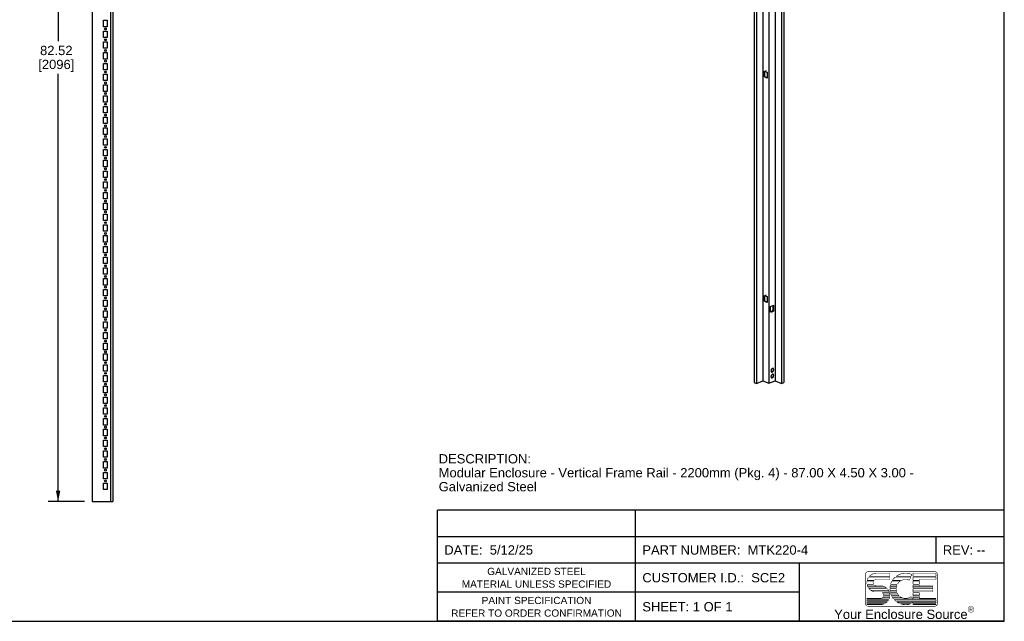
# Model space of a CAD drawing. Header units: inches. Extents: x 0 to 170, y 0 to 110.
# Tile 2 of 3: x 80 to 170, y 0 to 55. Entities that reach past the tile are written whole.
import ezdxf

# ---------------------------------------------------------------- set-up
doc = ezdxf.new("R2010")
doc.units = ezdxf.units.IN
doc.header["$LTSCALE"] = 9.35
doc.header["$MEASUREMENT"] = 0
doc.layers.get('0').update_dxf_attribs({"linetype": 'CONTINUOUS'})
doc.styles.get("Standard").update_dxf_attribs({"font": 'arial.ttf'})
doc.styles.add('TEXTSTYLE_2', font='arial.ttf')
doc.dimstyles.new('DIMSTYLE_1', dxfattribs={"dimtxt": 0.85, "dimasz": 1, "dimexe": 0.09, "dimexo": 0.07, "dimgap": 0.0425, "dimtad": 0, "dimtih": 1, "dimtoh": 1, "dimdec": 3, "dimzin": 4, "dimdsep": 46, "dimtxsty": 'Standard', "dimblk": '_FILLED', "dimblk1": '_FILLED', "dimblk2": '_FILLED', "dimcen": 0.09, "dimadec": 3, "dimazin": 1, "dimtfac": 1, "dimtdec": 3, "dimtofl": 0, "dimtmove": 0, "dimatfit": 3, "dimldrblk": '_FILLED', "dimfxl": 0, "dimtolj": 1, "dimtzin": 4, "dimarcsym": 0})

# ---------------------------------------------------------------- blocks, each defined once
blk = doc.blocks.new('_FILLED')
at = {"color": 0, "linetype": 'ByBlock'}
blk.add_solid([(0, 0), (-1, 0.2), (-1, -0.2)], dxfattribs=at)
blk = doc.blocks.new('*D19')
at = {"color": 2, "linetype": 'Continuous'}
for p, q in [((85.811, 93.461), (82.504, 93.461)), ((83.404, 93.461), (83.404, 53.051)), ((83.404, 10.941), (83.404, 50.076)), ((85.811, 10.941), (82.504, 10.941))]:
    blk.add_line(p, q, dxfattribs=at)
for p, rotation in [((83.404, 93.461), 90), ((83.404, 10.941), 270)]:
    blk.add_blockref('_FILLED', p, dxfattribs=dict(at, rotation=rotation))
at = {"color": 2, "linetype": 'Continuous', "insert": (83.239, 52.626), "char_height": 0.85, "width": 3.29888, "attachment_point": 2, "line_spacing_factor": 0.9}
blk.add_mtext('82.52\\P[2096]', dxfattribs=at)

msp = doc.modelspace()

# ---------------------------------------------------------------- linework, layer by layer
at = {"color": 7, "linetype": 'Continuous'}
for p, q in [((170, 0), (170, 110)), ((0, 0), (170, 0))]:
    msp.add_line(p, q, dxfattribs=at)
at = {"color": 6, "linetype": 'Continuous'}
for p, q in [((147.1082, 96.6257), (147.1082, 21.8375)), ((147.317, 96.5375), (147.317, 21.7493)), ((147.9016, 96.7846), (147.9016, 21.9963)), ((148.4584, 96.5493), (148.4584, 21.761)), ((149.0152, 96.7846), (149.0152, 21.9963)), ((149.5998, 96.5375), (149.5998, 21.7493)), ((149.8086, 96.6257), (149.8086, 21.8375)), ((86.5106, 93.4611), (86.5106, 10.9414)), ((88.2039, 93.4611), (88.2039, 10.9414)), ((88.42, 93.4611), (88.42, 10.9414)), ((87.5539, 54.3666), (87.5539, 54.9572)), ((87.5539, 54.9572), (87.9082, 54.9572)), ((87.9082, 54.3666), (87.5539, 54.3666)), ((87.9082, 54.9572), (87.9082, 54.3666)), ((87.5539, 53.3824), (87.5539, 53.9729)), ((87.5539, 53.9729), (87.9082, 53.9729)), ((87.9082, 53.3824), (87.5539, 53.3824)), ((87.9082, 53.9729), (87.9082, 53.3824)), ((87.5539, 52.3981), (87.5539, 52.9887)), ((87.5539, 52.9887), (87.9082, 52.9887)), ((87.9082, 52.3981), (87.5539, 52.3981)), ((87.9082, 52.9887), (87.9082, 52.3981)), ((87.5539, 51.4139), (87.5539, 52.0044)), ((87.5539, 52.0044), (87.9082, 52.0044)), ((87.9082, 51.4139), (87.5539, 51.4139)), ((87.9082, 52.0044), (87.9082, 51.4139)), ((87.5539, 50.4296), (87.5539, 51.0202)), ((87.5539, 51.0202), (87.9082, 51.0202)), ((87.9082, 51.0202), (87.9082, 50.4296)), ((87.9082, 50.4296), (87.5539, 50.4296)), ((87.5539, 49.4453), (87.5539, 50.0359)), ((87.5539, 50.0359), (87.9082, 50.0359)), ((87.9082, 50.0359), (87.9082, 49.4453)), ((148.0547, 50.3162), (148.3053, 50.2103)), ((148.0547, 49.781), (148.0547, 50.3162)), ((148.0881, 49.7951), (148.0547, 49.781)), ((148.3053, 49.6751), (148.0547, 49.781)), ((148.0881, 49.7951), (148.0881, 50.3021)), ((148.3053, 49.7033), (148.0881, 49.7951)), ((148.3053, 50.2103), (148.3053, 49.6751)), ((87.9082, 49.4453), (87.5539, 49.4453)), ((87.5539, 49.0516), (87.9082, 49.0516)), ((87.5539, 48.4611), (87.5539, 49.0516)), ((87.9082, 49.0516), (87.9082, 48.4611)), ((87.9082, 48.4611), (87.5539, 48.4611)), ((87.5539, 48.0674), (87.9082, 48.0674)), ((87.5539, 47.4768), (87.5539, 48.0674)), ((87.9082, 48.0674), (87.9082, 47.4768)), ((87.9082, 47.4768), (87.5539, 47.4768)), ((87.5539, 47.0831), (87.9082, 47.0831)), ((87.5539, 46.4926), (87.5539, 47.0831)), ((87.9082, 47.0831), (87.9082, 46.4926)), ((87.9082, 46.4926), (87.5539, 46.4926)), ((87.5539, 46.0989), (87.9082, 46.0989)), ((87.5539, 45.5083), (87.5539, 46.0989)), ((87.9082, 46.0989), (87.9082, 45.5083)), ((87.9082, 45.5083), (87.5539, 45.5083)), ((87.5539, 45.1146), (87.9082, 45.1146)), ((87.5539, 44.5241), (87.5539, 45.1146)), ((87.9082, 45.1146), (87.9082, 44.5241)), ((87.9082, 44.5241), (87.5539, 44.5241)), ((87.5539, 44.1304), (87.9082, 44.1304)), ((87.5539, 43.5398), (87.5539, 44.1304)), ((87.9082, 43.5398), (87.5539, 43.5398)), ((87.9082, 44.1304), (87.9082, 43.5398)), ((87.5539, 43.1461), (87.9082, 43.1461)), ((87.5539, 42.5556), (87.5539, 43.1461)), ((87.9082, 42.5556), (87.5539, 42.5556)), ((87.9082, 43.1461), (87.9082, 42.5556)), ((87.5539, 42.1619), (87.9082, 42.1619)), ((87.5539, 41.5713), (87.5539, 42.1619)), ((87.9082, 41.5713), (87.5539, 41.5713)), ((87.9082, 42.1619), (87.9082, 41.5713)), ((87.5539, 41.1776), (87.9082, 41.1776)), ((87.5539, 40.5871), (87.5539, 41.1776)), ((87.9082, 40.5871), (87.5539, 40.5871)), ((87.9082, 41.1776), (87.9082, 40.5871)), ((87.5539, 40.1934), (87.9082, 40.1934)), ((87.5539, 39.6028), (87.5539, 40.1934)), ((87.9082, 40.1934), (87.9082, 39.6028)), ((87.9082, 39.6028), (87.5539, 39.6028)), ((87.5539, 39.2091), (87.9082, 39.2091)), ((87.5539, 38.6186), (87.5539, 39.2091)), ((87.9082, 39.2091), (87.9082, 38.6186)), ((87.9082, 38.6186), (87.5539, 38.6186)), ((87.5539, 38.2249), (87.9082, 38.2249)), ((87.5539, 37.6343), (87.5539, 38.2249)), ((87.9082, 38.2249), (87.9082, 37.6343)), ((87.9082, 37.6343), (87.5539, 37.6343)), ((87.5539, 37.2406), (87.9082, 37.2406)), ((87.5539, 36.6501), (87.5539, 37.2406)), ((87.9082, 37.2406), (87.9082, 36.6501)), ((87.9082, 36.6501), (87.5539, 36.6501)), ((87.5539, 36.2564), (87.9082, 36.2564)), ((87.5539, 35.6658), (87.5539, 36.2564)), ((87.9082, 36.2564), (87.9082, 35.6658)), ((87.9082, 35.6658), (87.5539, 35.6658)), ((87.5539, 35.2721), (87.9082, 35.2721)), ((87.5539, 34.6816), (87.5539, 35.2721)), ((87.9082, 35.2721), (87.9082, 34.6816)), ((87.9082, 34.6816), (87.5539, 34.6816)), ((87.5539, 34.2879), (87.9082, 34.2879)), ((87.5539, 33.6973), (87.5539, 34.2879)), ((87.9082, 34.2879), (87.9082, 33.6973)), ((87.9082, 33.6973), (87.5539, 33.6973)), ((87.5539, 33.3036), (87.9082, 33.3036)), ((87.5539, 32.7131), (87.5539, 33.3036)), ((87.9082, 32.7131), (87.5539, 32.7131)), ((87.9082, 33.3036), (87.9082, 32.7131)), ((87.5539, 32.3194), (87.9082, 32.3194)), ((87.5539, 31.7288), (87.5539, 32.3194)), ((87.9082, 31.7288), (87.5539, 31.7288)), ((87.9082, 32.3194), (87.9082, 31.7288)), ((87.5539, 31.3351), (87.9082, 31.3351)), ((87.5539, 30.7446), (87.5539, 31.3351)), ((87.9082, 30.7446), (87.5539, 30.7446)), ((87.9082, 31.3351), (87.9082, 30.7446)), ((87.5539, 30.3509), (87.9082, 30.3509)), ((87.5539, 29.7603), (87.5539, 30.3509)), ((87.9082, 29.7603), (87.5539, 29.7603)), ((87.9082, 30.3509), (87.9082, 29.7603)), ((148.0547, 29.7994), (148.3053, 29.6935)), ((148.0547, 29.2642), (148.0547, 29.7994)), ((148.0881, 29.2783), (148.0881, 29.7853)), ((87.5539, 29.3666), (87.9082, 29.3666)), ((87.5539, 28.7761), (87.5539, 29.3666)), ((87.9082, 29.3666), (87.9082, 28.7761)), ((148.0881, 29.2783), (148.0547, 29.2642)), ((148.3053, 29.1583), (148.0547, 29.2642)), ((148.3053, 29.1865), (148.0881, 29.2783)), ((148.3053, 29.6935), (148.3053, 29.1583)), ((148.6115, 28.8015), (148.862, 28.9074)), ((148.8286, 28.8932), (148.8286, 28.3862)), ((148.862, 28.9074), (148.862, 28.3721)), ((87.9082, 28.7761), (87.5539, 28.7761)), ((87.5539, 28.3824), (87.9082, 28.3824)), ((87.5539, 27.7918), (87.5539, 28.3824)), ((87.9082, 28.3824), (87.9082, 27.7918)), ((148.6115, 28.2662), (148.6115, 28.8015)), ((148.8286, 28.3862), (148.6115, 28.2945)), ((148.862, 28.3721), (148.6115, 28.2662)), ((148.8286, 28.3862), (148.862, 28.3721)), ((87.9082, 27.7918), (87.5539, 27.7918)), ((87.5539, 27.3981), (87.9082, 27.3981)), ((87.5539, 26.8076), (87.5539, 27.3981)), ((87.9082, 27.3981), (87.9082, 26.8076)), ((87.9082, 26.8076), (87.5539, 26.8076)), ((87.5539, 26.4139), (87.9082, 26.4139)), ((87.5539, 25.8233), (87.5539, 26.4139)), ((87.9082, 26.4139), (87.9082, 25.8233)), ((87.9082, 25.8233), (87.5539, 25.8233)), ((87.5539, 25.4296), (87.9082, 25.4296)), ((87.5539, 24.839), (87.5539, 25.4296)), ((87.9082, 25.4296), (87.9082, 24.839)), ((87.9082, 24.839), (87.5539, 24.839)), ((87.5539, 24.4453), (87.9082, 24.4453)), ((87.5539, 23.8548), (87.5539, 24.4453)), ((87.9082, 24.4453), (87.9082, 23.8548)), ((87.9082, 23.8548), (87.5539, 23.8548)), ((87.5539, 23.4611), (87.9082, 23.4611)), ((87.5539, 22.8705), (87.5539, 23.4611)), ((87.9082, 23.4611), (87.9082, 22.8705)), ((87.9082, 22.8705), (87.5539, 22.8705)), ((148.6486, 22.9493), (148.6449, 22.9103)), ((148.6578, 22.9868), (148.6486, 22.9493)), ((148.6923, 22.8046), (148.7014, 22.8)), ((148.7428, 23.1084), (148.7167, 23.0857)), ((148.7428, 22.5732), (148.7167, 22.5505)), ((148.8584, 23.0662), (148.862, 23.0303)), ((148.8584, 22.531), (148.862, 22.4951)), ((87.5539, 22.4768), (87.9082, 22.4768)), ((87.5539, 21.8863), (87.5539, 22.4768)), ((87.9082, 21.8863), (87.5539, 21.8863)), ((87.9082, 22.4768), (87.9082, 21.8863)), ((147.1082, 21.8375), (147.317, 21.7493)), ((147.317, 21.7493), (147.9016, 21.9963)), ((147.9016, 21.9963), (148.4584, 21.761)), ((148.4584, 21.761), (149.0152, 21.9963)), ((148.6486, 22.4141), (148.6449, 22.3751)), ((148.6578, 22.4516), (148.6486, 22.4141)), ((148.6732, 22.4884), (148.6578, 22.4516)), ((148.6923, 22.2693), (148.7014, 22.2648)), ((149.0152, 21.9963), (149.5998, 21.7493)), ((149.5998, 21.7493), (149.8086, 21.8375)), ((87.5539, 21.4926), (87.9082, 21.4926)), ((87.5539, 20.902), (87.5539, 21.4926)), ((87.9082, 20.902), (87.5539, 20.902)), ((87.9082, 21.4926), (87.9082, 20.902)), ((87.5539, 20.5083), (87.9082, 20.5083)), ((87.5539, 19.9178), (87.5539, 20.5083)), ((87.9082, 19.9178), (87.5539, 19.9178)), ((87.9082, 20.5083), (87.9082, 19.9178)), ((87.5539, 19.5241), (87.9082, 19.5241)), ((87.5539, 18.9335), (87.5539, 19.5241)), ((87.9082, 18.9335), (87.5539, 18.9335)), ((87.9082, 19.5241), (87.9082, 18.9335)), ((87.5539, 18.5398), (87.9082, 18.5398)), ((87.5539, 17.9493), (87.5539, 18.5398)), ((87.9082, 18.5398), (87.9082, 17.9493)), ((87.9082, 17.9493), (87.5539, 17.9493)), ((87.5539, 17.5556), (87.9082, 17.5556)), ((87.5539, 16.965), (87.5539, 17.5556)), ((87.9082, 17.5556), (87.9082, 16.965)), ((87.9082, 16.965), (87.5539, 16.965)), ((87.5539, 16.5713), (87.9082, 16.5713)), ((87.5539, 15.9808), (87.5539, 16.5713)), ((87.9082, 16.5713), (87.9082, 15.9808)), ((87.9082, 15.9808), (87.5539, 15.9808)), ((87.5539, 15.5871), (87.9082, 15.5871)), ((87.5539, 14.9965), (87.5539, 15.5871)), ((87.9082, 15.5871), (87.9082, 14.9965)), ((87.9082, 14.9965), (87.5539, 14.9965)), ((87.5539, 14.6028), (87.9082, 14.6028)), ((87.5539, 14.0123), (87.5539, 14.6028)), ((87.9082, 14.6028), (87.9082, 14.0123)), ((87.9082, 14.0123), (87.5539, 14.0123)), ((87.5539, 13.6186), (87.9082, 13.6186)), ((87.5539, 13.028), (87.5539, 13.6186)), ((87.9082, 13.6186), (87.9082, 13.028)), ((87.9082, 13.028), (87.5539, 13.028)), ((87.5539, 12.6343), (87.9082, 12.6343)), ((87.5539, 12.0438), (87.5539, 12.6343)), ((87.9082, 12.6343), (87.9082, 12.0438)), ((87.9082, 12.0438), (87.5539, 12.0438)), ((86.5106, 10.9414), (88.42, 10.9414))]:
    msp.add_line(p, q, dxfattribs=at)
at = {"color": 2, "linetype": 'Continuous'}
for p, q in [((170, 10.1544), (118.125, 10.1544)), ((118.125, 0), (118.125, 10.1544)), ((136.25, 0), (136.25, 10.1544)), ((170, 0), (170, 10.1544)), ((170, 7.7325), (118.125, 7.7325)), ((163.75, 5.3125), (163.75, 7.7325)), ((170, 5.3125), (118.125, 5.3125)), ((151.25, 0), (151.25, 5.3125)), ((151.25, 2.6562), (118.125, 2.6562)), ((170, 0), (118.125, 0))]:
    msp.add_line(p, q, dxfattribs=at)
at = {"color": 7, "linetype": 'Continuous'}
for points in [[(148.1835, 50.351), (148.1828, 50.3537), (148.1817, 50.3556), (148.18, 50.3568), (148.1782, 50.3571), (148.1772, 50.3561), (148.1765, 50.3539)], [(148.1765, 50.3539), (148.1772, 50.3512), (148.1783, 50.3493), (148.18, 50.3481), (148.1817, 50.3479), (148.1828, 50.3489), (148.1835, 50.351)], [(148.1835, 49.6374), (148.1828, 49.64), (148.1817, 49.6419), (148.18, 49.6432), (148.1782, 49.6434), (148.1772, 49.6424), (148.1765, 49.6403)], [(148.1765, 49.6403), (148.1772, 49.6376), (148.1783, 49.6357), (148.18, 49.6345), (148.1817, 49.6342), (148.1828, 49.6352), (148.1835, 49.6374)], [(148.1835, 29.8342), (148.1828, 29.8369), (148.1817, 29.8388), (148.18, 29.84), (148.1782, 29.8402), (148.1772, 29.8393), (148.1765, 29.8371)], [(148.1765, 29.8371), (148.1772, 29.8344), (148.1783, 29.8325), (148.18, 29.8313), (148.1817, 29.8311), (148.1828, 29.832), (148.1835, 29.8342)], [(148.1835, 29.1205), (148.1828, 29.1232), (148.1817, 29.1251), (148.18, 29.1264), (148.1782, 29.1266), (148.1772, 29.1256), (148.1765, 29.1235)], [(148.1765, 29.1235), (148.1772, 29.1208), (148.1783, 29.1189), (148.18, 29.1177), (148.1817, 29.1174), (148.1828, 29.1184), (148.1835, 29.1205)], [(148.7403, 28.2315), (148.7396, 28.2336), (148.7385, 28.2346), (148.7368, 28.2343), (148.735, 28.2331), (148.7339, 28.2312), (148.7333, 28.2285)], [(148.7333, 28.2285), (148.734, 28.2264), (148.735, 28.2254), (148.7368, 28.2256), (148.7385, 28.2268), (148.7396, 28.2287), (148.7403, 28.2315)]]:
    msp.add_lwpolyline(points, dxfattribs=at)
at = {"color": 6, "linetype": 'Continuous'}
for points in [[(148.1765, 50.3539), (148.177, 50.356), (148.1783, 50.3571), (148.18, 50.3569), (148.1817, 50.3556), (148.183, 50.3534), (148.1835, 50.351)], [(148.1765, 49.6403), (148.177, 49.6423), (148.1783, 49.6434), (148.18, 49.6433), (148.1817, 49.642), (148.183, 49.6398), (148.1835, 49.6374)], [(148.1765, 29.8371), (148.177, 29.8391), (148.1783, 29.8402), (148.18, 29.8401), (148.1817, 29.8388), (148.183, 29.8366), (148.1835, 29.8342)], [(148.1765, 29.1235), (148.177, 29.1255), (148.1783, 29.1266), (148.18, 29.1265), (148.1817, 29.1251), (148.183, 29.123), (148.1835, 29.1205)], [(148.7333, 28.2285), (148.7338, 28.2309), (148.735, 28.2331), (148.7368, 28.2344), (148.7385, 28.2346), (148.7398, 28.2335), (148.7403, 28.2315)], [(148.6449, 22.9103), (148.6486, 22.8746), (148.6577, 22.8451)], [(148.6577, 22.8451), (148.6727, 22.8213), (148.6923, 22.8046)], [(148.7167, 23.0857), (148.6931, 23.0572), (148.6732, 23.0236), (148.6578, 22.9868)], [(148.7167, 22.5505), (148.6931, 22.522), (148.6732, 22.4884)], [(148.7912, 22.8558), (148.7651, 22.833), (148.7373, 22.8173), (148.7094, 22.8091), (148.6833, 22.8097)], [(148.7014, 22.8), (148.7158, 22.7957), (148.7418, 22.7949)], [(148.7418, 22.7949), (148.7697, 22.8027), (148.7975, 22.8181), (148.8237, 22.8408), (148.8473, 22.8693), (148.8672, 22.9029), (148.8825, 22.9397), (148.8918, 22.9772), (148.8955, 23.0162)], [(148.839, 23.1265), (148.8246, 23.1308), (148.7985, 23.1316), (148.7707, 23.1238), (148.7428, 23.1084)], [(148.839, 22.5913), (148.8246, 22.5956), (148.7985, 22.5964), (148.7707, 22.5886), (148.7428, 22.5732)], [(148.862, 23.0303), (148.8584, 22.9915), (148.8493, 22.9543), (148.8342, 22.9178), (148.8146, 22.8845), (148.7912, 22.8558)], [(148.8205, 23.1309), (148.8338, 23.1197), (148.8491, 23.0959), (148.8584, 23.0662)], [(148.8205, 22.5957), (148.8338, 22.5845), (148.8491, 22.5607), (148.8584, 22.531)], [(148.8955, 23.0162), (148.8918, 23.0519), (148.8827, 23.0815), (148.8676, 23.1052), (148.848, 23.122), (148.839, 23.1265)], [(148.8955, 22.481), (148.8918, 22.5167), (148.8827, 22.5462), (148.8676, 22.57), (148.848, 22.5867), (148.839, 22.5913)], [(148.6449, 22.3751), (148.6486, 22.3394), (148.6577, 22.3098)], [(148.6577, 22.3098), (148.6727, 22.2861), (148.6923, 22.2693)], [(148.7912, 22.3206), (148.7651, 22.2977), (148.7373, 22.282), (148.7094, 22.2739), (148.6833, 22.2744)], [(148.7014, 22.2648), (148.7158, 22.2605), (148.7418, 22.2597)], [(148.7418, 22.2597), (148.7697, 22.2675), (148.7975, 22.2829), (148.8237, 22.3056), (148.8473, 22.3341), (148.8672, 22.3677), (148.8825, 22.4044), (148.8918, 22.4419), (148.8955, 22.481)], [(148.862, 22.4951), (148.8584, 22.4563), (148.8493, 22.419), (148.8342, 22.3826), (148.8146, 22.3492), (148.7912, 22.3206)]]:
    msp.add_lwpolyline(points, dxfattribs=at)
at = {"color": 2, "linetype": 'Continuous', "const_width": 0.05}
for points in [[(157.5602, 4.5434, 0.414214), (157.2722, 4.2554)], [(163.8962, 4.2554, 0.415492), (163.6082, 4.5434)], [(157.4281, 3.6783, 0.081879), (157.4273, 3.3972)], [(157.5723, 4.0308, 0.090232), (157.4432, 3.7497)], [(158.0301, 3.6783, 0.260579), (158.0276, 3.3972)], [(158.2802, 3.8234, 0.185008), (158.0878, 3.7497)], [(159.7212, 3.6783, 0.053498), (159.5971, 3.3972)], [(160.0068, 4.0308, 0.064617), (159.7652, 3.7497)], [(161.5409, 4.281, 0.272068), (160.0928, 4.1022)], [(160.4896, 3.6783, 0.113329), (160.2241, 3.3972)], [(161.3121, 3.7523, 0.209114), (160.6197, 3.7497)], [(157.442, 3.3258, 0.089982), (157.5691, 3.0447)], [(157.6069, 2.994, 0.170113), (158.0921, 2.6922)], [(158.0828, 3.3258, 0.191374), (158.2805, 3.2474)], [(159.2211, 3.0447, 0.176612), (158.665, 3.2474)], [(159.4719, 2.6922, 0.105227), (159.2763, 2.994)], [(159.5294, 2.994, 0.05272), (159.554, 2.6922)], [(159.5764, 3.3258, 0.049539), (159.5315, 3.0447)], [(160.1057, 2.994, 0.088858), (160.1473, 2.6922)], [(160.1865, 3.3258, 0.084961), (160.1092, 3.0447)], [(158.665, 2.0954, 0.298217), (158.9289, 2.2682)], [(158.9496, 2.3396, 0.287832), (158.8282, 2.6207)], [(159.3364, 1.8397, 0.049588), (159.4303, 1.9825)], [(159.4637, 2.054, 0.064466), (159.5213, 2.2682)], [(159.5279, 2.3396, 0.082419), (159.4957, 2.6207)], [(159.5694, 2.6207, 0.051924), (159.6692, 2.3396)], [(159.7057, 2.2682, 0.044869), (159.8493, 2.054)], [(159.911, 1.9825, 0.03633), (160.0636, 1.8397)], [(160.1741, 2.6207, 0.099618), (160.367, 2.3396)], [(160.4506, 2.2682, 0.32483), (161.4659, 2.2526)], [(157.2722, 1.6634, 0.414214), (157.5602, 1.3754)], [(158.665, 1.5194, 0.102726), (159.009, 1.5908)], [(159.1408, 1.6623, 0.048835), (159.2717, 1.7683)], [(160.1598, 1.7683, 0.036892), (160.3437, 1.6623)], [(160.5211, 1.5908, 0.1963083), (161.4169, 1.5908)], [(161.5943, 1.6623, 0.009234), (161.6417, 1.6862)], [(163.6082, 1.3754, 0.414214), (163.8962, 1.6634)]]:
    msp.add_lwpolyline(points, format="xyb", dxfattribs=at)
for points in [[(157.5602, 4.5434), (163.6095, 4.5434)], [(157.2722, 1.6634), (157.2722, 4.2554)], [(157.4281, 3.6783), (158.0301, 3.6783)], [(158.0878, 3.7497), (157.4432, 3.7497)], [(157.5723, 4.0308), (159.529, 4.0308)], [(159.529, 4.1022), (157.6281, 4.1022)], [(157.92, 4.3205), (157.6299, 4.1021)], [(157.6299, 4.1021), (157.9218, 4.3205)], [(158.2713, 4.3964), (157.92, 4.3205)], [(157.9218, 4.3205), (158.2713, 4.3964)], [(158.2802, 4.3994), (159.529, 4.3994)], [(159.529, 3.8234), (158.2802, 3.8234)], [(159.529, 4.3994), (159.529, 4.1022)], [(159.529, 4.0308), (159.529, 3.8234)], [(159.7212, 3.6783), (160.4896, 3.6783)], [(160.6197, 3.7497), (159.7652, 3.7497)], [(160.0068, 4.0308), (161.4327, 4.0308)], [(161.4636, 4.1022), (160.0928, 4.1022)], [(161.3121, 3.7523), (161.4327, 4.0308)], [(161.4636, 4.1022), (161.5409, 4.281)], [(161.6415, 4.0312), (163.7522, 4.0308)], [(161.6417, 4.3994), (163.7522, 4.3994)], [(161.6417, 4.1022), (161.6417, 4.3994)], [(163.7522, 4.1022), (161.6417, 4.1022)], [(161.6417, 3.7497), (161.6417, 4.0308)], [(162.2177, 3.7497), (161.6417, 3.7497)], [(161.6417, 3.6783), (162.2177, 3.6783)], [(161.6417, 3.3972), (161.6417, 3.6783)], [(163.7522, 3.8234), (162.2177, 3.8234)], [(162.2177, 3.8234), (162.2177, 3.7497)], [(162.2177, 3.6783), (162.2177, 3.3972)], [(163.7522, 4.3994), (163.7522, 4.1022)], [(163.7522, 4.0308), (163.7522, 3.8234)], [(163.8962, 4.2567), (163.8962, 1.6634)], [(158.0276, 3.3972), (157.4273, 3.3972)], [(157.442, 3.3258), (158.0828, 3.3258)], [(157.4816, 3.1897), (158.9551, 3.1897)], [(159.2211, 3.0447), (157.5691, 3.0447)], [(157.6069, 2.994), (159.2763, 2.994)], [(157.81, 2.8216), (159.4035, 2.8216)], [(159.4719, 2.6922), (158.0921, 2.6922)], [(158.2805, 3.2474), (158.6662, 3.2478)], [(159.5294, 2.994), (160.1057, 2.994)], [(160.1092, 3.0447), (159.5315, 3.0447)], [(159.5365, 3.1706), (160.1257, 3.1706)], [(159.5365, 2.8243), (160.1171, 2.8243)], [(160.1473, 2.6922), (159.554, 2.6922)], [(159.5764, 3.3258), (160.1865, 3.3258)], [(160.2241, 3.3972), (159.5971, 3.3972)], [(162.2177, 3.3972), (161.6417, 3.3972)], [(161.6417, 3.3258), (162.2177, 3.3258)], [(161.6417, 3.0447), (161.6417, 3.3258)], [(163.4642, 3.0447), (161.6417, 3.0447)], [(161.6417, 2.994), (163.4642, 2.994)], [(161.6417, 2.6922), (161.6417, 2.994)], [(163.4642, 2.6922), (161.6417, 2.6922)], [(161.6421, 3.1706), (163.4616, 3.1706)], [(161.6421, 2.8416), (163.4616, 2.8416)], [(162.2177, 3.3258), (162.2177, 3.2474)], [(162.2177, 3.2474), (163.4642, 3.2474)], [(163.4642, 3.2474), (163.4642, 3.0447)], [(163.4642, 2.994), (163.4642, 2.6922)], [(157.4162, 2.0954), (158.665, 2.0954)], [(157.4162, 2.054), (157.4162, 2.0954)], [(159.4637, 2.054), (157.4162, 2.054)], [(157.4162, 1.9825), (159.4303, 1.9825)], [(157.4162, 1.8397), (157.4162, 1.9825)], [(157.4162, 1.8397), (159.3364, 1.8397)], [(157.4176, 1.9174), (159.3955, 1.9174)], [(158.8282, 2.6207), (159.4957, 2.6207)], [(159.4996, 2.1575), (158.843, 2.1575)], [(159.5156, 2.4936), (158.9231, 2.4936)], [(158.9289, 2.2682), (159.5213, 2.2682)], [(158.9496, 2.3396), (159.5279, 2.3396)], [(159.5694, 2.6207), (160.1741, 2.6207)], [(159.6058, 2.4952), (160.247, 2.4952)], [(159.6692, 2.3396), (160.367, 2.3396)], [(159.7057, 2.2682), (160.4506, 2.2682)], [(159.7705, 2.1576), (160.6369, 2.1576)], [(161.6056, 2.054), (159.8493, 2.054)], [(159.911, 1.9825), (163.7522, 1.9825)], [(160.0131, 1.8978), (163.7303, 1.8978)], [(160.0636, 1.8397), (163.7522, 1.8397)], [(161.4659, 2.2526), (161.6056, 2.054)], [(161.6417, 2.6207), (162.2177, 2.6207)], [(161.6417, 2.3396), (161.6417, 2.6207)], [(161.6417, 2.3396), (162.2177, 2.3396)], [(161.6417, 2.2682), (162.2177, 2.2682)], [(161.6417, 2.054), (161.6417, 2.2682)], [(163.7522, 2.054), (161.6417, 2.054)], [(161.6421, 2.4779), (162.2139, 2.4779)], [(161.6421, 2.1662), (162.2226, 2.1662)], [(162.2177, 2.6207), (162.2177, 2.3396)], [(162.2177, 2.2682), (162.2177, 2.0954)], [(162.2177, 2.0954), (163.7522, 2.0954)], [(163.7522, 2.0954), (163.7522, 2.054)], [(163.7522, 1.9825), (163.7522, 1.8397)], [(157.4162, 1.7683), (159.2717, 1.7683)], [(157.4162, 1.6623), (157.4162, 1.7683)], [(159.1408, 1.6623), (157.4162, 1.6623)], [(157.4162, 1.5908), (159.009, 1.5908)], [(157.4162, 1.5194), (157.4162, 1.5908)], [(157.4162, 1.5194), (158.665, 1.5194)], [(157.4176, 1.7174), (159.2193, 1.7174)], [(163.6082, 1.3754), (157.5602, 1.3754)], [(160.1598, 1.7683), (163.7522, 1.7683)], [(160.2904, 1.716), (163.7562, 1.716)], [(161.5943, 1.6623), (160.3437, 1.6623)], [(160.5211, 1.5908), (161.4169, 1.5908)], [(161.6417, 1.6623), (161.6417, 1.6862)], [(163.7522, 1.6623), (161.6417, 1.6623)], [(161.6417, 1.5908), (163.7522, 1.5908)], [(161.6417, 1.5194), (161.6417, 1.5908)], [(163.7522, 1.5194), (161.6417, 1.5194)], [(163.7522, 1.7683), (163.7522, 1.6623)], [(163.7522, 1.5908), (163.7522, 1.5194)]]:
    msp.add_lwpolyline(points, dxfattribs=at)
at = {"color": 2, "linetype": 'Continuous', "const_width": 0.035}
msp.add_lwpolyline([(166.6789, 1.0904, 1), (167.2227, 1.0904, 1)], format="xyb", close=True, dxfattribs=at)
at = {"color": 6, "linetype": 'Continuous'}
for centre in [(87.731, 54.1698), (87.731, 53.1855), (87.731, 52.2013), (87.731, 51.217), (87.731, 50.2328), (87.731, 49.2485), (87.731, 48.2642), (87.731, 47.28), (87.731, 46.2957), (87.731, 45.3115), (87.731, 44.3272), (87.731, 43.343), (87.731, 42.3587), (87.731, 41.3745), (87.731, 40.3902), (87.731, 39.406), (87.731, 38.4217), (87.731, 37.4375), (87.731, 36.4532), (87.731, 35.469), (87.731, 34.4847), (87.731, 33.5005), (87.731, 32.5162), (87.731, 31.532), (87.731, 30.5477), (87.731, 29.5635), (87.731, 28.5792), (87.731, 27.595), (87.731, 26.6107), (87.731, 25.6265), (87.731, 24.6422), (87.731, 23.6579), (87.731, 22.6737), (87.731, 21.6894), (87.731, 20.7052), (87.731, 19.7209), (87.731, 18.7367), (87.731, 17.7524), (87.731, 16.7682), (87.731, 15.7839), (87.731, 14.7997), (87.731, 13.8154), (87.731, 12.8312)]:
    msp.add_circle(centre, 0.0837, dxfattribs=at)

# ---------------------------------------------------------------- texts
at = {"color": 2, "linetype": 'Continuous'}
for s, insert, char_height, width, attachment_point, line_spacing_factor in [('DESCRIPTION:\\PModular Enclosure - Vertical Frame Rail - 2200mm (Pkg. 4) - 87.00 X 4.50 X 3.00 -\\PGalvanized Steel', (118.2359, 15.2861), 0.85, 43.425836, 1, 0.9), ('DATE:  5/12/25', (118.75, 6.9475), 0.85, 8.105019, 1, 0.9), ('PART NUMBER:  MTK220-4', (136.875, 6.9475), 0.85, 15.145167, 1, 0.9), ('REV: --', (164.375, 6.9475), 0.85, 3.883457, 1, 0.9), ('GALVANIZED STEEL\\PMATERIAL UNLESS SPECIFIED', (127.1875, 4.8919), 0.66, 13.648996, 2, 1.05), ('CUSTOMER I.D.:  SCE2', (136.875, 4.4094), 0.85, 13.034387, 1, 0.9), ('PAINT SPECIFICATION\\PREFER TO ORDER CONFIRMATION', (127.1875, 2.2356), 0.66, 15.592193, 2, 1.05), ('SHEET: 1 OF 1', (136.875, 1.7531), 0.85, 8.231413, 1, 0.9)]:
    msp.add_mtext(s, dxfattribs=dict(at, insert=insert, char_height=char_height, width=width, attachment_point=attachment_point, line_spacing_factor=line_spacing_factor))
at = {"color": 2, "linetype": 'Continuous', "attachment_point": 2, "line_spacing_factor": 0.9, "style": 'TEXTSTYLE_2'}
for s, insert, char_height, width in [('Your Enclosure Source', (160.5343, 1.0641), 0.85, 12.200186), ('R', (166.9554, 1.2371), 0.3, 0.30223)]:
    msp.add_mtext(s, dxfattribs=dict(at, insert=insert, char_height=char_height, width=width))

# ---------------------------------------------------------------- dimensions: what is measured, and where the dimension line sits
at = {"color": 2, "linetype": 'Continuous'}
dim = msp.add_linear_dim(base=(83.4037, 10.9414), p1=(85.8806, 93.4611), p2=(85.8806, 10.9414), angle=270, text='<>\\P[]', dimstyle='DIMSTYLE_1', dxfattribs=at)
dim.commit()
dim.dimension.update_dxf_attribs({"geometry": '*D19', "text_midpoint": (83.4037, 51.5638), "dimtype": 160})

doc.saveas('drawing.dxf')
